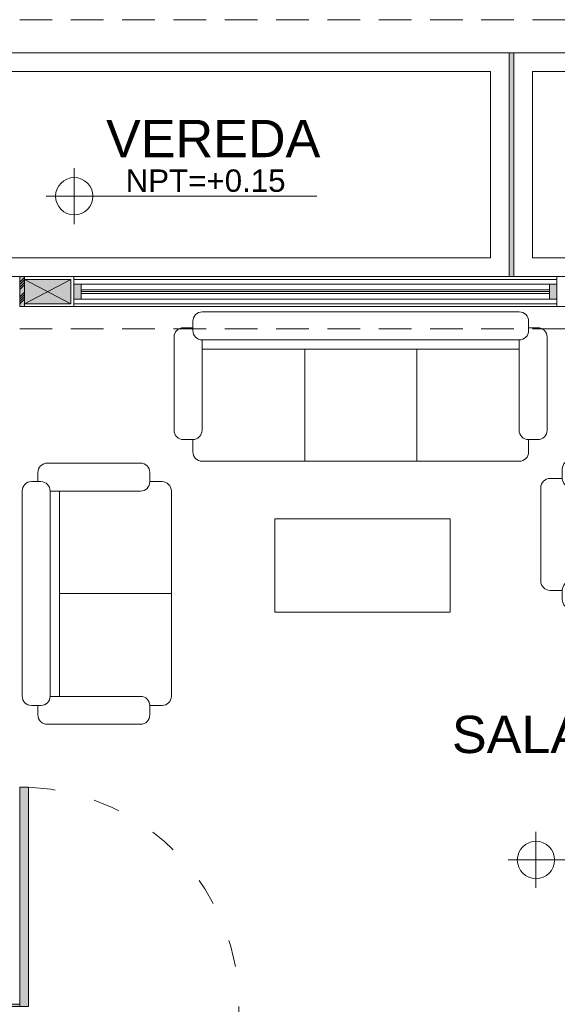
# Model space of a CAD drawing. Header units: millimetres. Extents: x -8931983 to 9630244, y 4 to 18563053.
# Tile 34 of 256: x 349111 to 349114, y 9281945 to 9281950. Entities that reach past the tile are written whole.
import ezdxf

# ---------------------------------------------------------------- set-up
doc = ezdxf.new("R2010")
doc.units = ezdxf.units.MM
for name, pattern in [('ACAD_ISO03W100', [30, 12, -18]), ('CONTINUA', [0]), ('DASHED2', [0.375, 0.25, -0.125]), ('HIDDEN', [9.524999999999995, 6.349999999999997, -3.174999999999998])]:
    doc.linetypes.add(name, pattern=pattern)
for name, color, linetype, lineweight in [('.', 7, 'Continuous', 0), ('0_PROYECCIONES 1', 1, 'DASHED2', 0), ('0_VANOS', 30, 'Continuous', 9), ('COLUMNETAS TOP', 253, 'Continuous', 0), ('G-ANNO-DIMS', 7, 'Continuous', 5), ('JUNTAS DE DILATACIÓN', 160, 'CONTINUA', 9), ('LPUERTAS', 7, 'Continuous', 5), ('MURO', 133, 'Continuous', 15), ('PUERTAS-1.5', 1, 'Continuous', 9), ('TARRAJEO', 32, 'Continuous', 0), ('TEXTO AMBIENTES', 7, 'Continuous', 30), ('vereda', 254, 'Continuous', 5)]:
    doc.layers.add(name, color=color, linetype=linetype, lineweight=lineweight)
doc.layers.add('0_TEXTURA PISOS', color=252, linetype='Continuous', lineweight=0, true_color=0x8c8c8c)
doc.layers.add('LMOBILIARIO', color=252, linetype='Continuous', lineweight=5, true_color=0x898989)
doc.styles.add('Arial_1', font='arial.ttf', dxfattribs={"height": 0.15})

# ---------------------------------------------------------------- blocks, each defined once
blk = doc.blocks.new('JUNTA VEREDA')
at = {"layer": '.', "true_color": 0x939598}
h = blk.add_hatch(dxfattribs=at)
h.set_pattern_fill('ANGLE', color=252)
h.set_pattern_definition([(0, (0, 0), (0, 6.985), [5.08, -1.905]), (90, (0, 0), (-6.985, 4e-16), [5.08, -1.905])])
h.paths.add_polyline_path([(-0.01331989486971, 1.200000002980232), (0.0120801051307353, 1.200000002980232), (0.0120801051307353, 0), (-0.01331989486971, 0)])
h = blk.add_hatch(color=252, dxfattribs=at)
h.dxf.hatch_style = 1
h.paths.add_polyline_path([(0.0120801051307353, 1.200000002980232), (-0.01331989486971, 1.200000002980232), (-0.01331989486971, 0), (0.0120801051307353, 0)])
at = {"layer": '0_TEXTURA PISOS'}
h = blk.add_hatch(dxfattribs=at)
h.set_pattern_fill('ANGLE', color=256)
h.set_pattern_definition([(0, (-5477.766061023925, -1210.968031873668), (0, 6.985), [5.08, -1.905]), (90, (-5477.766061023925, -1210.968031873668), (-6.985, 4e-16), [5.08, -1.905])])
h.paths.add_polyline_path([(-0.01331989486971, 1.200000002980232), (0.0120801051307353, 1.200000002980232), (0.0120801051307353, 0), (-0.01331989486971, 0)])
at = {"layer": 'vereda'}
blk.add_lwpolyline([(-0.01331989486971, 1.200000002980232), (0.0120801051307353, 1.200000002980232), (0.0120801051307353, 0), (-0.01331989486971, 0)], close=True, dxfattribs=at)
blk = doc.blocks.new('Cotas de elevación - M_Cota de elevación - Destino rellenado-517392-Nivel 1')
at = {"layer": 'G-ANNO-DIMS'}
for p, q in [((0, -0.0015), (0, 0.0015)), ((-0.0015, 0), (0.013, 0))]:
    blk.add_line(p, q, dxfattribs=at)
blk.add_circle((0, 0), 0.001, dxfattribs=at)
blk = doc.blocks.new('VEREDAAAAA')
at = {"layer": 'vereda'}
for points in [[(-12.07620000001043, -1.200000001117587), (-9.07620000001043, -1.200000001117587), (-9.07620000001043, 0), (-12.07620000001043, 0)], [(-9.050800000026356, -1.200000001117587), (-6.050800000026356, -1.200000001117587), (-6.050800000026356, 0), (-9.050800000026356, 0)], [(-11.97620000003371, -1.100000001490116), (-9.176199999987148, -1.100000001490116), (-9.176199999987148, -0.099999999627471), (-11.97620000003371, -0.099999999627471)], [(-8.950799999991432, -1.100000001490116), (-6.150800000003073, -1.100000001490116), (-6.150800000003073, -0.099999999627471), (-8.950799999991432, -0.099999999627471)]]:
    blk.add_lwpolyline(points, close=True, dxfattribs=at)
at = {"layer": 'TEXTO AMBIENTES', "xscale": 99.99999999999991, "yscale": 99.99999999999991, "zscale": 99.99999999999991}
blk.add_blockref('Cotas de elevación - M_Cota de elevación - Destino rellenado-517392-Nivel 1', (-11.40753349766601, -0.7689867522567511), dxfattribs=at)
at = {"layer": 'vereda'}
blk.add_blockref('JUNTA VEREDA', (-9.062880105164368, -1.200000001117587), dxfattribs=at)
at = {"layer": 'TEXTO AMBIENTES', "insert": (-11.83755660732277, -0.3599166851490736), "char_height": 0.2, "width": 2.349898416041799, "attachment_point": 1, "style": 'Arial_1'}
blk.add_mtext('\\pxqc;VEREDA', dxfattribs=at)
at = {"layer": 'TEXTO AMBIENTES', "insert": (-11.1318138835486, -0.625590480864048), "char_height": 0.12, "width": 0.9021418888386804, "attachment_point": 1, "line_spacing_factor": 0.9417779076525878, "style": 'Arial_1'}
blk.add_mtext('NPT=+0.15', dxfattribs=at)
blk = doc.blocks.new('00_PTA_ 01')
at = {"layer": 'PUERTAS-1.5', "true_color": 0xffffff}
h = blk.add_hatch(color=7, dxfattribs=at)
h.dxf.hatch_style = 1
h.paths.add_polyline_path([(1.970000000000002, 0.1050000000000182), (0.9900000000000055, 0.1049999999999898), (0.9900000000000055, 0.0649999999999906), (1.970000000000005, 0.0650000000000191)])
h = blk.add_hatch(color=7, dxfattribs=at)
h.dxf.hatch_style = 1
h.paths.add_polyline_path([(0, 0), (0.0349999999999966, 0), (0.0349999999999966, 0.0249999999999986), (0.009999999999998, 0.0250000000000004), (0.009999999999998, 0.0649999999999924), (0, 0.0649999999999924)])
h = blk.add_hatch(color=7, dxfattribs=at)
h.dxf.hatch_style = 1
h.paths.add_polyline_path([(1, 3.6e-15), (1, 0.0649999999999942), (0.9900000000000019, 0.0649999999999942), (0.9900000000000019, 0.0250000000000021), (0.9650000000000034, 0.0250000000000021), (0.9650000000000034, 3.6e-15)])
at = {"layer": 'PUERTAS-1.5'}
for points in [[(1.970000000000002, 0.1050000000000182), (0.9900000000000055, 0.1049999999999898), (0.9900000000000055, 0.0649999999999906), (1.970000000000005, 0.0650000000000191)], [(0, 0), (0.0349999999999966, 0), (0.0349999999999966, 0.0249999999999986), (0.009999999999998, 0.0250000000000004), (0.009999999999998, 0.0649999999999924), (0, 0.0649999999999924)], [(1, 3.6e-15), (1, 0.0649999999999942), (0.9900000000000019, 0.0649999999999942), (0.9900000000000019, 0.0250000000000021), (0.9650000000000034, 0.0250000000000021), (0.9650000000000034, 3.6e-15)]]:
    blk.add_lwpolyline(points, close=True, dxfattribs=at)
at = {"layer": 'PUERTAS-1.5', "linetype": 'ACAD_ISO03W100', "ltscale": 0.01}
blk.add_arc((0.9904164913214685, 0.0645919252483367), 0.9804165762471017, 2.362126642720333, 179.9761520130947, dxfattribs=at)
at = {"layer": 'PUERTAS-1.5', "linetype": 'HIDDEN', "ltscale": 0.25}
blk.add_arc((0.9900000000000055, 0.0650000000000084), 0.9799999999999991, 359.9999999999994, 1.2213e-12, dxfattribs=at)
blk = doc.blocks.new('*U886')
at = {"linetype": 'Continuous', "lineweight": 0, "true_color": 0xbebebe}
for points in [[(3037.252435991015, 1360.543106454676), (3037.212435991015, 1360.543106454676), (3037.212435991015, 1360.463106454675), (3037.252435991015, 1360.463106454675)], [(3039.802435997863, 1360.543106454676), (3039.762435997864, 1360.543106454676), (3039.762435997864, 1360.463106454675), (3039.802435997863, 1360.463106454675)]]:
    blk.add_hatch(color=9, dxfattribs=at).paths.add_polyline_path(points)
at = {"layer": '0_VANOS', "linetype": 'Continuous'}
for p, q in [((3037.252435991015, 1360.513106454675), (3039.762435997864, 1360.513106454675)), ((3037.252435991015, 1360.503106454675), (3039.762435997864, 1360.503106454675)), ((3037.252435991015, 1360.493106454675), (3039.762435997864, 1360.493106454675))]:
    blk.add_line(p, q, dxfattribs=at)
for points in [[(3037.212435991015, 1360.543106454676), (3037.212435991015, 1360.463106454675), (3037.252435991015, 1360.463106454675), (3037.252435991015, 1360.543106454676)], [(3037.252435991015, 1360.543106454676), (3039.762435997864, 1360.543106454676), (3039.762435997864, 1360.463106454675), (3037.252435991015, 1360.463106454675)], [(3039.762435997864, 1360.543106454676), (3039.762435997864, 1360.463106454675), (3039.802435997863, 1360.463106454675), (3039.802435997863, 1360.543106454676)]]:
    blk.add_lwpolyline(points, close=True, dxfattribs=at)
blk = doc.blocks.new('muebless admii')
at = {"layer": 'LMOBILIARIO', "linetype": 'ByBlock', "lineweight": 0}
for p, q in [((-0.1667919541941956, 1.760218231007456), (-0.6667919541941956, 1.760218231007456)), ((-0.7167919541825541, 1.710218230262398), (-0.7167919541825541, 1.660218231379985)), ((-0.1167919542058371, 1.660218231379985), (-0.1167919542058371, 1.710218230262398)), ((-0.7176134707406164, 1.675723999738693), (-0.7676134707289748, 1.675723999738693)), ((-0.0676134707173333, 1.675723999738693), (-0.1176134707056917, 1.675723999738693)), ((-0.8176134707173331, 1.62572400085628), (-0.8176134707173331, 1.12572400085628)), ((-0.6676134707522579, 1.12572400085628), (-0.6676134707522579, 1.610224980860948)), ((-0.6667919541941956, 1.610218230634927), (-0.1667919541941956, 1.610218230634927)), ((-0.1676134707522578, 1.610218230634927), (-0.1676134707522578, 1.12572400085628)), ((-0.0176134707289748, 1.12572400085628), (-0.0176134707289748, 1.62572400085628)), ((-0.6667919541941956, 1.560218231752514), (-0.1676134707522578, 1.560218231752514)), ((-0.7676134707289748, 1.075724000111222), (-0.7176134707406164, 1.075724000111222)), ((-0.7167919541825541, 1.075730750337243), (-0.7167919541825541, 1.010218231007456)), ((-0.1176134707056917, 1.075724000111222), (-0.0676134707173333, 1.075724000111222)), ((-0.1167919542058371, 1.010218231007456), (-0.1167919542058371, 1.075724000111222)), ((-0.9747838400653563, 0.9941836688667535), (-1.474783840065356, 0.9941836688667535)), ((-0.5033325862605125, 0.9602182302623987), (-0.6667919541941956, 0.9602182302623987)), ((-0.1667919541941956, 0.9602182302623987), (-0.5440074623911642, 0.9602182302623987)), ((-1.524783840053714, 0.9441836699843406), (-1.524783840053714, 0.8941836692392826)), ((-0.9247838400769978, 0.8941836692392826), (-0.9247838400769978, 0.9441836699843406)), ((-1.609278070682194, 0.8450051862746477), (-1.609278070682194, -0.8549948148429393)), ((-1.509278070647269, 0.8950051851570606), (-1.559278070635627, 0.8950051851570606)), ((-1.459278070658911, -0.8549948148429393), (-1.459278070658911, 0.8450051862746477)), ((-0.859278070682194, 0.8950051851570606), (-0.9247838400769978, 0.8950051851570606)), ((-0.809278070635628, 0.8450051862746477), (-0.809278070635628, 0.4677896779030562)), ((-1.459278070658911, 0.8441836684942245), (-0.9747838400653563, 0.8441836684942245)), ((-1.409278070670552, -0.8549948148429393), (-1.409278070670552, 0.8441836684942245)), ((-0.809278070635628, 0.5084645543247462), (-0.809278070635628, -0.1322103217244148)), ((0, 0.474999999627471), (-0.5, 0.474999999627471)), ((-0.5, 0.474999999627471), (-0.5, -0.4649999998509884)), ((0, -0.4649999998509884), (0, 0.474999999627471)), ((-0.809278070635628, 0.2950051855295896), (-1.409278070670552, 0.2950051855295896)), ((-0.809278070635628, -0.09153544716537), (-0.809278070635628, -0.732210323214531)), ((-0.809278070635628, -0.3049948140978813), (-1.409278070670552, -0.3049948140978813)), ((-0.5, -0.4649999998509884), (0, -0.4649999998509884)), ((-0.809278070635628, -0.691535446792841), (-0.809278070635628, -0.8549948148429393)), ((-0.9747838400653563, -0.8558163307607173), (-1.459284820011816, -0.8558163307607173)), ((-1.559278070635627, -0.9049948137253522), (-1.509278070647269, -0.9049948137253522)), ((-1.524783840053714, -0.9058163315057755), (-1.524783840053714, -0.9558163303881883)), ((-0.9247905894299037, -0.9049948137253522), (-0.859278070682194, -0.9049948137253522)), ((-0.9247838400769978, -0.9558163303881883), (-0.9247838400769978, -0.9058163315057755)), ((-1.474783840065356, -1.005816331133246), (-0.9747838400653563, -1.005816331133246)), ((-0.6498578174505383, -1.020218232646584), (0.4501421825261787, -1.020221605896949)), ((-0.0998578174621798, -1.020219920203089), (-0.0998578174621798, -1.620218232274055)), ((-0.6998578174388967, -1.070218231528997), (-0.6998578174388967, -1.135724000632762)), ((0.5001421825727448, -1.135734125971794), (0.5001421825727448, -1.070221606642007)), ((-0.6990363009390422, -1.135724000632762), (-0.7490363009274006, -1.135724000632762)), ((0.5509636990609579, -1.135727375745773), (0.5009636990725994, -1.135727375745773)), ((-0.7990363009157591, -1.18572400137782), (-0.7990363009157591, -1.68572400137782)), ((-0.649036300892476, -1.670218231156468), (-0.649036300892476, -1.18572400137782)), ((0.450963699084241, -1.185727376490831), (0.450963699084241, -1.670228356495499)), ((0.600963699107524, -1.685727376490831), (0.600963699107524, -1.185727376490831)), ((0.450963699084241, -1.620218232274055), (-0.649036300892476, -1.620218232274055)), ((0.450963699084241, -1.670218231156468), (-0.6498578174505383, -1.670218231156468)), ((-0.7490363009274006, -1.735724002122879), (-0.6990363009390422, -1.735724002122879)), ((-0.6998578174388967, -1.720218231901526), (-0.6998578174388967, -1.770218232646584)), ((0.5001421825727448, -1.770221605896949), (0.5001421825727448, -1.720221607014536)), ((0.5009636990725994, -1.735727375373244), (0.5509636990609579, -1.735727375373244)), ((-0.6498578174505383, -1.820218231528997), (0.450723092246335, -1.820218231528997))]:
    blk.add_line(p, q, dxfattribs=at)
for centre, start, end in [((-0.6667919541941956, 1.710218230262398), 90, 180), ((-0.6667919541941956, 1.710218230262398), 90, 180), ((-0.1667919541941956, 1.710218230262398), 0, 90), ((-0.7676134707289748, 1.62572400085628), 90, 180), ((-0.6667919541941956, 1.660218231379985), 180, 270), ((-0.1667919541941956, 1.660218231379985), 270, 0), ((-0.0676134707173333, 1.62572400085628), 0, 90), ((-0.7676134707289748, 1.12572400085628), 180, 270), ((-0.7176134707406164, 1.12572400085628), 270, 0), ((-0.1176134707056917, 1.12572400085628), 180, 270), ((-0.0676134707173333, 1.12572400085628), 270, 0), ((-0.6667919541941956, 1.010218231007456), 180, 270), ((-0.1667919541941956, 1.010218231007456), 270, 0), ((-1.474783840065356, 0.9441836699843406), 90, 180), ((-0.9747838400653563, 0.9441836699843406), 0, 90), ((-1.559278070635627, 0.8450051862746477), 90, 180), ((-1.509278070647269, 0.8450051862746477), 0, 90), ((-0.9747838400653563, 0.8941836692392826), 270, 0), ((-0.859278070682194, 0.8450051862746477), 0, 90), ((-1.559278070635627, -0.8549948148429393), 180, 270), ((-1.559278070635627, -0.8549948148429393), 180, 270), ((-1.509278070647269, -0.8549948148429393), 270, 0), ((-0.9747838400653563, -0.9058163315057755), 0, 90), ((-0.859278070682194, -0.8549948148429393), 270, 0), ((-1.474783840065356, -0.9558163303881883), 180, 270), ((-0.9747838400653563, -0.9558163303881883), 270, 0), ((-0.6498578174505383, -1.070218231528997), 90, 180), ((0.4501421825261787, -1.070221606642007), 0, 90), ((-0.7490363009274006, -1.18572400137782), 90, 180), ((-0.6990363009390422, -1.18572400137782), 0, 90), ((0.5009636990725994, -1.185727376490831), 90, 180), ((0.5509636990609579, -1.185727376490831), 0, 90), ((-0.7490363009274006, -1.68572400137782), 180, 270), ((-0.6498578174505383, -1.720218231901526), 90, 180), ((0.4501421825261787, -1.720221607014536), 0, 90), ((0.5509636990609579, -1.685727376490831), 270, 0), ((-0.6498578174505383, -1.770218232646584), 180, 270), ((0.4501421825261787, -1.770221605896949), 270, 0), ((0.4501421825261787, -1.770221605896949), 270, 0)]:
    blk.add_arc(centre, 0.05, start, end, dxfattribs=at)
blk = doc.blocks.new('ADMIII PLATA GG')
at = {"layer": '.', "true_color": 0xadddf7, "transparency": 33554572}
h = blk.add_hatch(color=141, dxfattribs=at)
h.dxf.hatch_style = 1
h.paths.add_polyline_path([(-10.48499974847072, 0.0150000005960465), (-10.45999974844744, 0.0150000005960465), (-10.45999974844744, -0.14499999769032), (-10.48499974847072, -0.14499999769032)])
at = {"layer": 'COLUMNETAS TOP', "true_color": 0xc0c0c0}
blk.add_hatch(color=9, dxfattribs=at).paths.add_polyline_path([(-10.45999974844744, 1.8626451e-09), (-10.20999974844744, 1.8626451e-09), (-10.20999974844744, -0.1299999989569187), (-10.45999974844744, -0.1299999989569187)])
at = {"layer": 'JUNTAS DE DILATACIÓN'}
h = blk.add_hatch(dxfattribs=at)
h.set_pattern_fill('ANSI34', color=256, scale=0.0029, angle=0.0939636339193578)
h.set_pattern_definition([(45.09396363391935, (-5610.260869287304, -1533.126894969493), (-0.0391281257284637, 0.0389999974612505), []), (45.09396363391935, (-5610.247847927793, -1533.126873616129), (-0.0391281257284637, 0.0389999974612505), []), (45.09396363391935, (-5610.23482656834, -1533.126852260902), (-0.0391281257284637, 0.0389999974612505), []), (45.09396363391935, (-5610.221805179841, -1533.126830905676), (-0.0391281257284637, 0.0389999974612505), [])])
h.paths.add_polyline_path([(-10.48499974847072, 0.0150000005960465), (-10.45999974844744, 0.0150000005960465), (-10.45999974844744, -0.14499999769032), (-10.48499974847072, -0.14499999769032)])
at = {"layer": '0_PROYECCIONES 1', "ltscale": 0.7}
blk.add_lwpolyline([(1.515000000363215, 1.391999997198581), (-19.31500001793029, 1.391999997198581), (-19.31500001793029, -23.93800000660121), (1.515000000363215, -23.93800000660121)], close=True, dxfattribs=at)
at = {"layer": '0_PROYECCIONES 1', "ltscale": 0.7, "elevation": -2.170282e-10}
blk.add_lwpolyline([(-0.7149999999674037, -0.2649999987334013), (-0.7149999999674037, 0.0149999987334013), (-17.08500000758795, 0.0150000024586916), (-17.08500000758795, -0.264999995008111)], close=True, dxfattribs=at)
at = {"layer": 'COLUMNETAS TOP'}
for p, q in [((-10.20999974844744, 1.8626451e-09), (-10.45999974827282, -0.1299999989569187)), ((-10.45999974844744, 1.8626451e-09), (-10.20999974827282, -0.1299999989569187))]:
    blk.add_line(p, q, dxfattribs=at)
at = {"layer": 'COLUMNETAS TOP', "elevation": -2.170282e-10}
blk.add_lwpolyline([(-10.45999974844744, 1.8626451e-09), (-10.20999974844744, 1.8626451e-09), (-10.20999974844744, -0.1299999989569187), (-10.45999974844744, -0.1299999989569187)], close=True, dxfattribs=at)
at = {"layer": 'JUNTAS DE DILATACIÓN', "elevation": -2.170282e-10}
blk.add_lwpolyline([(-10.48499974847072, 0.0150000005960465), (-10.45999974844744, 0.0150000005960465), (-10.45999974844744, -0.14499999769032), (-10.48499974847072, -0.14499999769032)], close=True, dxfattribs=at)
at = {"layer": 'MURO'}
for p, q in [((-10.19499974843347, 5.5879354e-09), (-7.604999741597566, 0)), ((-10.20999974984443, -0.1299999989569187), (-10.20999974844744, -0.1299999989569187)), ((-10.19499974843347, -0.1299998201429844), (-7.604999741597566, -0.1299689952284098))]:
    blk.add_line(p, q, dxfattribs=at)
at = {"layer": 'TARRAJEO'}
for p, q in [((-10.19499974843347, 0.0150000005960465), (-7.604999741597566, 0.0150000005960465)), ((-10.19499974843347, -0.14499999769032), (-7.604999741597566, -0.1449617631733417))]:
    blk.add_line(p, q, dxfattribs=at)
for points, elevation in [([(-10.45999974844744, 0.0150000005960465), (-10.19499974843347, 0.0150000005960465), (-10.19499974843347, -0.14499999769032), (-10.45999974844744, -0.14499999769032)], -2.170282e-10), ([(-7.604999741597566, 0.0149999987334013), (-7.339999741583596, 0.0149999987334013), (-7.339999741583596, -0.1450000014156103), (-7.604999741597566, -0.1450000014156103)], -20.5486376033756)]:
    blk.add_lwpolyline(points, close=True, dxfattribs=dict(at, elevation=elevation))
at = {"lineweight": 5, "rotation": 270}
blk.add_blockref('muebless admii', (-8.65148063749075, -1.783463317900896), dxfattribs=at)
at = {"layer": '0_VANOS', "xscale": -1}
blk.add_blockref('*U886', (3029.60743624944, -1360.568106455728, -20.5486376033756), dxfattribs=at)
at = {"layer": 'LPUERTAS', "xscale": -1.199999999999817, "yscale": 1.199999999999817, "zscale": 1.199999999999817, "rotation": 270}
blk.add_blockref('00_PTA_ 01', (-10.56300000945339, -5.085000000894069), dxfattribs=at)
at = {"layer": 'TEXTO AMBIENTES', "xscale": 99.99999999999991, "yscale": 99.99999999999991, "zscale": 99.99999999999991}
blk.add_blockref('Cotas de elevación - M_Cota de elevación - Destino rellenado-517392-Nivel 1', (-7.716953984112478, -3.111101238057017, 263.459), dxfattribs=at)
at = {"layer": 'TEXTO AMBIENTES', "insert": (-8.146977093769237, -2.338442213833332, 263.459), "char_height": 0.2, "width": 2.349898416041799, "attachment_point": 1, "style": 'Arial_1'}
blk.add_mtext('\\pxqc;SALA DE ESPERA', dxfattribs=at)

msp = doc.modelspace()

# ---------------------------------------------------------------- block references
at = {"lineweight": 5}
msp.add_blockref('VEREDAAAAA', (349122.7898144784, 9281949.974441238), dxfattribs=at)

# ---------------------------------------------------------------- next in the draw order: block references
msp.add_blockref('ADMIII PLATA GG', (349121.5748144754, 9281948.759441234), dxfattribs=at)

doc.saveas('drawing.dxf')
